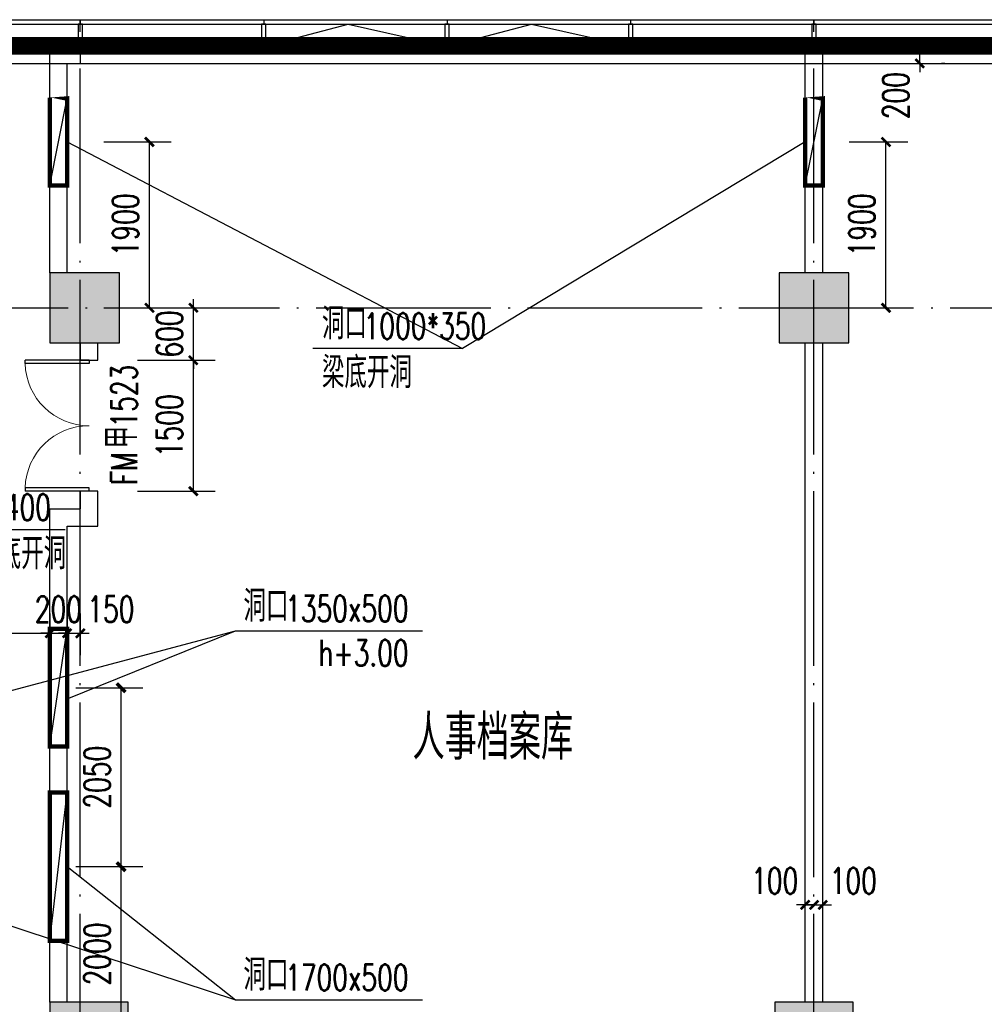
# Model space of a CAD drawing. Extents: x 797781 to 1255204, y 21234 to 1024248.
# Tile 238 of 256: x 904215 to 915258, y 287345 to 298622. Entities that reach past the tile are written whole.
import ezdxf

# ---------------------------------------------------------------- set-up
doc = ezdxf.new("R2010")
doc.units = 0
doc.header["$LTSCALE"] = 1000
doc.header["$MEASUREMENT"] = 0
doc.linetypes.add('230303生产综合楼-平面图_t8$0$DOTE', pattern=[2.4200000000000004, 2, -0.2, 0.02, -0.2])
doc.linetypes.add('__DASH', pattern=[0.35, 0.25, -0.1])
for name, color, linetype in [('230303生产综合楼-平面图_t8$0$3T_WOOD', 21, 'Continuous'), ('230303生产综合楼-平面图_t8$0$COLUMN', 40, 'Continuous'), ('230303生产综合楼-平面图_t8$0$CURTWALL', 4, 'Continuous'), ('230303生产综合楼-平面图_t8$0$DIM_LEAD', 3, 'Continuous'), ('230303生产综合楼-平面图_t8$0$DOOR_FIRE', 4, 'Continuous'), ('230303生产综合楼-平面图_t8$0$DOOR_FIRE_TEXT', 7, 'Continuous'), ('230303生产综合楼-平面图_t8$0$DOTE', 1, '230303生产综合楼-平面图_t8$0$DOTE'), ('230303生产综合楼-平面图_t8$0$PUB_DIM', 3, 'Continuous'), ('230303生产综合楼-平面图_t8$0$PUB_HATCH', 8, 'Continuous'), ('230303生产综合楼-平面图_t8$0$PUB_TEXT', 7, 'Continuous'), ('230303生产综合楼-平面图_t8$0$WALL', 40, 'Continuous'), ('230303生产综合楼-平面图_t8$0$条件', 7, 'Continuous'), ('230303生产综合楼-平面图_t8$0$通风', 7, 'Continuous'), ('A-暖通提建筑洞口', 1, 'Continuous'), ('DIM_LEAD', 3, 'Continuous'), ('PUB_DIM', 3, 'Continuous'), ('PUB_HATCH', 8, 'Continuous'), ('PUB_TEXT', 7, 'Continuous')]:
    doc.layers.add(name, color=color, linetype=linetype)
doc.styles.add('230303生产综合楼-平面图_t8$0$_TCH_DIM', font='SIMPLEX', dxfattribs={"bigfont": 'GBCBIG'})
doc.styles.add('230303生产综合楼-平面图_T8$0$_TCH_DIM_T3', font='SIMPLEX', dxfattribs={"width": 0.7058823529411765, "bigfont": 'GBCBIG'})
doc.styles.add('230303生产综合楼-平面图_t8$0$_TCH_WINDOW', font='SIMPLEX', dxfattribs={"height": 3.5, "bigfont": 'GBCBIG'})
doc.styles.add('_TCH_DIM', font='SIMPLEX', dxfattribs={"bigfont": 'GBCBIG'})
doc.styles.add('_TCH_DIM_T3', font='SIMPLEX', dxfattribs={"width": 0.7058823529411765, "bigfont": 'GBCBIG'})
doc.dimstyles.new('230303生产综合楼-平面图_T8$0$_TCH_ARCH&&100', dxfattribs={"dimtxt": 297.5, "dimasz": 100, "dimexe": 250, "dimexo": 300, "dimgap": 126.25, "dimtad": 1, "dimdec": 0, "dimzin": 0, "dimdsep": 46, "dimtxsty": '230303生产综合楼-平面图_T8$0$_TCH_DIM_T3', "dimblk": '230303生产综合楼-平面图_t8$0$_ArchTick', "dimcen": 0.09, "dimclrt": 7, "dimazin": 2, "dimtfac": 1, "dimtdec": 0, "dimtix": 1, "dimtmove": 2, "dimatfit": 3, "dimfxl": 1, "dimtolj": 1, "dimtzin": 0, "dimarcsym": 0})
doc.dimstyles.new('_TCH_ARCH&&100', dxfattribs={"dimtxt": 297.5, "dimasz": 100, "dimexe": 250, "dimexo": 300, "dimgap": 126.25, "dimtad": 1, "dimdec": 0, "dimzin": 0, "dimdsep": 46, "dimtxsty": '_TCH_DIM_T3', "dimblk": 'ARCHTICK', "dimcen": 0.09, "dimclrt": 7, "dimazin": 2, "dimtfac": 1, "dimtdec": 0, "dimtix": 1, "dimtmove": 2, "dimatfit": 3, "dimfxl": 1, "dimtolj": 1, "dimtzin": 0, "dimarcsym": 0})

# ---------------------------------------------------------------- blocks, each defined once
blk = doc.blocks.new('AQ2')
at = {"color": 6, "linetype": '__DASH', "ltscale": 4, "const_width": 200}
blk.add_lwpolyline([(1032885.202185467, 289423.1692221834), (1032885.202185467, 292423.1692220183), (1100419.693104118, 292423.1692223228), (1119335.202605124, 290462.1804989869)], dxfattribs=at)
blk = doc.blocks.new('_ArchTick')
at = {"color": 0, "linetype": 'ByBlock', "const_width": 0.4}
blk.add_lwpolyline([(-0.5, -0.5), (0.5, 0.5)], dxfattribs=at)
blk = doc.blocks.new('*D6662')
at = {"layer": 'Defpoints', "color": 0, "transparency": 16777216}
for p in [(643909.1021212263, 287913.8858067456), (644726.826820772, 287913.8858067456), (643909.1021212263, 285863.8858626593)]:
    blk.add_point(p, dxfattribs=at)
at = {"layer": 'PUB_DIM', "color": 0, "lineweight": -2, "transparency": 16777216}
for p, q in [((644209.1021212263, 287913.8858067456), (644976.826820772, 287913.8858067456)), ((644726.826820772, 285863.8858626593), (644726.826820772, 287913.8858067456)), ((644209.1021212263, 285863.8858626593), (644976.826820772, 285863.8858626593))]:
    blk.add_line(p, q, dxfattribs=at)
at = {"layer": 'PUB_DIM', "color": 0, "lineweight": -2, "transparency": 16777216, "xscale": 100, "yscale": 100, "zscale": 100}
for p, rotation in [((644726.826820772, 287913.8858067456), 90), ((644726.826820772, 285863.8858626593), 270)]:
    blk.add_blockref('_ArchTick', p, dxfattribs=dict(at, rotation=rotation))
at = {"layer": 'PUB_DIM', "color": 7, "transparency": 16777216, "insert": (644451.8268207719, 286888.8858347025), "char_height": 297.5, "attachment_point": 5, "rotation": 90, "style": '_TCH_DIM_T3'}
blk.add_mtext('\\A1;2050', dxfattribs=at)
blk = doc.blocks.new('*D6663')
at = {"layer": 'Defpoints', "color": 0, "transparency": 16777216}
for p in [(643909.1021212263, 285863.8858626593), (644726.826820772, 285863.8858626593), (643909.1021212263, 283863.885864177)]:
    blk.add_point(p, dxfattribs=at)
at = {"layer": 'PUB_DIM', "color": 0, "lineweight": -2, "transparency": 16777216}
for p, q in [((644209.1021212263, 285863.8858626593), (644976.826820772, 285863.8858626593)), ((644726.826820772, 283863.885864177), (644726.826820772, 285863.8858626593)), ((644209.1021212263, 283863.885864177), (644976.826820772, 283863.885864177))]:
    blk.add_line(p, q, dxfattribs=at)
at = {"layer": 'PUB_DIM', "color": 0, "lineweight": -2, "transparency": 16777216, "xscale": 100, "yscale": 100, "zscale": 100}
for p, rotation in [((644726.826820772, 285863.8858626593), 90), ((644726.826820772, 283863.885864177), 270)]:
    blk.add_blockref('_ArchTick', p, dxfattribs=dict(at, rotation=rotation))
at = {"layer": 'PUB_DIM', "color": 7, "transparency": 16777216, "insert": (644451.8268207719, 284863.8858634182), "char_height": 297.5, "attachment_point": 5, "rotation": 90, "style": '_TCH_DIM_T3'}
blk.add_mtext('\\A1;2000', dxfattribs=at)
blk = doc.blocks.new('230303生产综合楼-平面图_t8$0$_ArchTick')
at = {"color": 0, "linetype": 'ByBlock', "const_width": 0.3}
blk.add_lwpolyline([(-0.5, -0.5), (0.5, 0.5)], dxfattribs=at)
blk = doc.blocks.new('*D6456')
at = {"layer": '230303生产综合楼-平面图_t8$0$PUB_DIM', "color": 0, "lineweight": -2, "transparency": 16777216}
for p, q in [((514332.0358984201, 99043.67468920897), (515104.4772648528, 99043.67468920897)), ((514854.4772648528, 97143.67468917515), (514854.4772648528, 99043.67468920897)), ((514332.0358984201, 97143.67468917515), (515104.4772648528, 97143.67468917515))]:
    blk.add_line(p, q, dxfattribs=at)
at = {"layer": 'Defpoints', "color": 0, "transparency": 16777216}
for p in [(514032.0358984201, 99043.67468920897), (514854.4772648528, 99043.67468920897), (514032.0358984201, 97143.67468917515)]:
    blk.add_point(p, dxfattribs=at)
at = {"layer": '230303生产综合楼-平面图_t8$0$PUB_DIM', "color": 0, "lineweight": -2, "transparency": 16777216, "xscale": 100, "yscale": 100, "zscale": 100}
for p, rotation in [((514854.4772648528, 99043.67468920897), 90), ((514854.4772648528, 97143.67468917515), 270)]:
    blk.add_blockref('230303生产综合楼-平面图_t8$0$_ArchTick', p, dxfattribs=dict(at, rotation=rotation))
at = {"layer": '230303生产综合楼-平面图_t8$0$PUB_DIM', "color": 7, "transparency": 16777216, "insert": (514579.4772648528, 98093.67468919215), "char_height": 297.5, "attachment_point": 5, "rotation": 90, "style": '230303生产综合楼-平面图_T8$0$_TCH_DIM_T3'}
blk.add_mtext('\\A1;1900', dxfattribs=at)
blk = doc.blocks.new('*D6457')
at = {"layer": '230303生产综合楼-平面图_t8$0$PUB_DIM', "color": 0, "lineweight": -2, "transparency": 16777216}
for p, q in [((522864.6888937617, 99043.67468865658), (523537.1302372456, 99043.67468865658)), ((523287.1302372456, 97143.67468838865), (523287.1302372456, 99043.67468865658)), ((522864.6888937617, 97143.67468838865), (523537.1302372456, 97143.67468838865))]:
    blk.add_line(p, q, dxfattribs=at)
at = {"layer": 'Defpoints', "color": 0, "transparency": 16777216}
for p in [(522564.6888937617, 99043.67468865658), (523287.1302372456, 99043.67468865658), (522564.6888937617, 97143.67468838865)]:
    blk.add_point(p, dxfattribs=at)
at = {"layer": '230303生产综合楼-平面图_t8$0$PUB_DIM', "color": 0, "lineweight": -2, "transparency": 16777216, "xscale": 100, "yscale": 100, "zscale": 100}
for p, rotation in [((523287.1302372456, 99043.67468865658), 90), ((523287.1302372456, 97143.67468838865), 270)]:
    blk.add_blockref('230303生产综合楼-平面图_t8$0$_ArchTick', p, dxfattribs=dict(at, rotation=rotation))
at = {"layer": '230303生产综合楼-平面图_t8$0$PUB_DIM', "color": 7, "transparency": 16777216, "insert": (523012.1302372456, 98093.6746885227), "char_height": 297.5, "attachment_point": 5, "rotation": 90, "style": '230303生产综合楼-平面图_T8$0$_TCH_DIM_T3'}
blk.add_mtext('\\A1;1900', dxfattribs=at)
blk = doc.blocks.new('230303生产综合楼-平面图_t8$0$2WLGJ')
at = {"layer": '230303生产综合楼-平面图_t8$0$3T_WOOD'}
for points in [[(1032385.229535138, 98446.2459845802), (1032385.229535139, 98396.24598458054)], [(1034485.229535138, 98446.2459845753), (1034485.229535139, 98396.24598457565)], [(1036585.229535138, 98446.24598457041), (1036585.229535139, 98396.24598457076)], [(1038685.229535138, 98446.24598456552), (1038685.229535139, 98396.24598456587)], [(1040785.229535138, 98446.2459845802), (1040785.229535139, 98396.24598458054)]]:
    blk.add_lwpolyline(points, dxfattribs=at)
for points in [[(1032360.229535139, 98146.24598461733), (1032410.229535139, 98146.24598461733), (1032410.229535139, 98396.24598458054), (1032360.229535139, 98396.24598458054)], [(1034460.229535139, 98146.24598461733), (1034510.229535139, 98146.24598461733), (1034510.229535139, 98396.24598458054), (1034460.229535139, 98396.24598458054)], [(1036560.229535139, 98146.24598461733), (1036610.229535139, 98146.24598461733), (1036610.229535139, 98396.24598458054), (1036560.229535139, 98396.24598458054)], [(1038660.229535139, 98146.24598461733), (1038710.229535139, 98146.24598461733), (1038710.229535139, 98396.24598458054), (1038660.229535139, 98396.24598458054)], [(1040760.229535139, 98146.24598461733), (1040810.229535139, 98146.24598461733), (1040810.229535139, 98396.24598458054), (1040760.229535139, 98396.24598458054)]]:
    blk.add_lwpolyline(points, close=True, dxfattribs=at)
blk = doc.blocks.new('*D4940')
at = {"layer": '230303生产综合楼-平面图_t8$0$PUB_DIM', "color": 0, "lineweight": -2, "transparency": 16777216}
for p, q in [((914518.6092049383, 298321.5512974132), (914518.6092049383, 298421.5512974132)), ((914518.6092049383, 298121.5512974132), (914518.6092049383, 298321.5512974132)), ((914807.9081870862, 298321.5512974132), (914768.6092049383, 298321.5512974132)), ((914518.6092049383, 298121.5512974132), (914518.6092049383, 298021.5512974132)), ((914807.9081870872, 298121.5512974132), (914768.6092049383, 298121.5512974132))]:
    blk.add_line(p, q, dxfattribs=at)
at = {"layer": 'Defpoints', "color": 0, "transparency": 16777216}
for p in [(914507.9081870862, 298321.5512974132), (914518.6092049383, 298321.5512974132), (914507.9081870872, 298121.5512974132)]:
    blk.add_point(p, dxfattribs=at)
at = {"layer": '230303生产综合楼-平面图_t8$0$PUB_DIM', "color": 0, "lineweight": -2, "transparency": 16777216, "xscale": 100, "yscale": 100, "zscale": 100}
for p, rotation in [((914518.6092049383, 298321.5512974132), 270), ((914518.6092049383, 298121.5512974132), 90)]:
    blk.add_blockref('230303生产综合楼-平面图_t8$0$_ArchTick', p, dxfattribs=dict(at, rotation=rotation))
at = {"layer": '230303生产综合楼-平面图_t8$0$PUB_DIM', "color": 7, "transparency": 16777216, "insert": (914243.6092049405, 297751.5512974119), "char_height": 297.5, "attachment_point": 5, "rotation": 90, "style": '230303生产综合楼-平面图_T8$0$_TCH_DIM_T3'}
blk.add_mtext('\\A1;200', dxfattribs=at)
blk = doc.blocks.new('*D5243')
at = {"layer": '230303生产综合楼-平面图_t8$0$PUB_DIM', "color": 0, "lineweight": -2, "transparency": 16777216}
for p, q in [((913208.0044037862, 288483.6850676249), (913108.0044037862, 288483.6850676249)), ((913208.0044037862, 288483.6850676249), (913308.0044129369, 288483.6850676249)), ((913308.0044129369, 288483.6850676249), (913408.0044129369, 288483.6850676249)), ((913208.0044037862, 288233.90380267), (913208.0044037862, 288233.6850676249)), ((913308.0044129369, 288233.9038022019), (913308.0044129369, 288233.6850676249))]:
    blk.add_line(p, q, dxfattribs=at)
at = {"layer": 'Defpoints', "color": 0, "transparency": 16777216}
for p in [(913208.0044037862, 288533.90380267), (913308.0044129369, 288533.9038022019), (913308.0044129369, 288483.6850676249)]:
    blk.add_point(p, dxfattribs=at)
at = {"layer": '230303生产综合楼-平面图_t8$0$PUB_DIM', "color": 0, "lineweight": -2, "transparency": 16777216, "xscale": 100, "yscale": 100, "zscale": 100}
blk.add_blockref('230303生产综合楼-平面图_t8$0$_ArchTick', (913208.0044037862, 288483.6850676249), dxfattribs=at)
at = {"layer": '230303生产综合楼-平面图_t8$0$PUB_DIM', "color": 0, "lineweight": -2, "transparency": 16777216, "xscale": 100, "yscale": 100, "zscale": 100, "rotation": 180}
blk.add_blockref('230303生产综合楼-平面图_t8$0$_ArchTick', (913308.0044129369, 288483.6850676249), dxfattribs=at)
at = {"layer": '230303生产综合楼-平面图_t8$0$PUB_DIM', "color": 7, "transparency": 16777216, "insert": (912858.0044048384, 288758.6850694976), "char_height": 297.5, "attachment_point": 5, "style": '230303生产综合楼-平面图_T8$0$_TCH_DIM_T3'}
blk.add_mtext('\\A1;100', dxfattribs=at)
blk = doc.blocks.new('*D5244')
at = {"layer": '230303生产综合楼-平面图_t8$0$PUB_DIM', "color": 0, "lineweight": -2, "transparency": 16777216}
for p, q in [((913308.0044129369, 288483.6850671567), (913208.0044129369, 288483.6850671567)), ((913308.0044129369, 288483.6850671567), (913408.004403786, 288483.6850671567)), ((913408.004403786, 288483.6850671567), (913508.004403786, 288483.6850671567)), ((913308.0044129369, 288233.9038022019), (913308.0044129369, 288233.6850671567)), ((913408.004403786, 288233.9038017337), (913408.004403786, 288233.6850671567))]:
    blk.add_line(p, q, dxfattribs=at)
at = {"layer": 'Defpoints', "color": 0, "transparency": 16777216}
for p in [(913308.0044129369, 288533.9038022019), (913408.004403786, 288533.9038017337), (913408.004403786, 288483.6850671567)]:
    blk.add_point(p, dxfattribs=at)
at = {"layer": '230303生产综合楼-平面图_t8$0$PUB_DIM', "color": 0, "lineweight": -2, "transparency": 16777216, "xscale": 100, "yscale": 100, "zscale": 100}
blk.add_blockref('230303生产综合楼-平面图_t8$0$_ArchTick', (913308.0044129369, 288483.6850671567), dxfattribs=at)
at = {"layer": '230303生产综合楼-平面图_t8$0$PUB_DIM', "color": 0, "lineweight": -2, "transparency": 16777216, "xscale": 100, "yscale": 100, "zscale": 100, "rotation": 180}
blk.add_blockref('230303生产综合楼-平面图_t8$0$_ArchTick', (913408.004403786, 288483.6850671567), dxfattribs=at)
at = {"layer": '230303生产综合楼-平面图_t8$0$PUB_DIM', "color": 7, "transparency": 16777216, "insert": (913758.0044048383, 288758.685065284), "char_height": 297.5, "attachment_point": 5, "style": '230303生产综合楼-平面图_T8$0$_TCH_DIM_T3'}
blk.add_mtext('\\A1;100', dxfattribs=at)
blk = doc.blocks.new('*D5256')
at = {"layer": '230303生产综合楼-平面图_t8$0$PUB_DIM', "color": 0, "lineweight": -2, "transparency": 16777216}
for p, q in [((902808.0039939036, 291821.5512974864), (902808.0039939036, 291344.5679586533)), ((904558.0045740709, 291821.5512974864), (904558.0045740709, 291344.5679586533)), ((902808.0039939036, 291594.5679586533), (904558.0045740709, 291594.5679586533))]:
    blk.add_line(p, q, dxfattribs=at)
at = {"layer": 'Defpoints', "color": 0, "transparency": 16777216}
for p in [(902808.0039939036, 292121.5512974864), (904558.0045740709, 292121.5512974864), (904558.0045740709, 291594.5679586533)]:
    blk.add_point(p, dxfattribs=at)
at = {"layer": '230303生产综合楼-平面图_t8$0$PUB_DIM', "color": 0, "lineweight": -2, "transparency": 16777216, "xscale": 100, "yscale": 100, "zscale": 100, "rotation": 180}
blk.add_blockref('230303生产综合楼-平面图_t8$0$_ArchTick', (902808.0039939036, 291594.5679586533), dxfattribs=at)
at = {"layer": '230303生产综合楼-平面图_t8$0$PUB_DIM', "color": 0, "lineweight": -2, "transparency": 16777216, "xscale": 100, "yscale": 100, "zscale": 100}
blk.add_blockref('230303生产综合楼-平面图_t8$0$_ArchTick', (904558.0045740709, 291594.5679586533), dxfattribs=at)
at = {"layer": '230303生产综合楼-平面图_t8$0$PUB_DIM', "color": 7, "transparency": 16777216, "insert": (903683.0042839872, 291869.5679586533), "char_height": 297.5, "attachment_point": 5, "style": '230303生产综合楼-平面图_T8$0$_TCH_DIM_T3'}
blk.add_mtext('\\A1;1750', dxfattribs=at)
blk = doc.blocks.new('*D5257')
at = {"layer": '230303生产综合楼-平面图_t8$0$PUB_DIM', "color": 0, "lineweight": -2, "transparency": 16777216}
for p, q in [((904558.0045740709, 291821.5512974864), (904558.0045740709, 291344.5679586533)), ((904758.0045735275, 291821.5512974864), (904758.0045735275, 291344.5679586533)), ((904558.0045740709, 291594.5679586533), (904458.0045740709, 291594.5679586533)), ((904558.0045740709, 291594.5679586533), (904758.0045735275, 291594.5679586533)), ((904758.0045735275, 291594.5679586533), (904858.0045735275, 291594.5679586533))]:
    blk.add_line(p, q, dxfattribs=at)
at = {"layer": 'Defpoints', "color": 0, "transparency": 16777216}
for p in [(904558.0045740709, 292121.5512974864), (904758.0045735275, 292121.5512974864), (904758.0045735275, 291594.5679586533)]:
    blk.add_point(p, dxfattribs=at)
at = {"layer": '230303生产综合楼-平面图_t8$0$PUB_DIM', "color": 0, "lineweight": -2, "transparency": 16777216, "xscale": 100, "yscale": 100, "zscale": 100}
blk.add_blockref('230303生产综合楼-平面图_t8$0$_ArchTick', (904558.0045740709, 291594.5679586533), dxfattribs=at)
at = {"layer": '230303生产综合楼-平面图_t8$0$PUB_DIM', "color": 0, "lineweight": -2, "transparency": 16777216, "xscale": 100, "yscale": 100, "zscale": 100, "rotation": 180}
blk.add_blockref('230303生产综合楼-平面图_t8$0$_ArchTick', (904758.0045735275, 291594.5679586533), dxfattribs=at)
at = {"layer": '230303生产综合楼-平面图_t8$0$PUB_DIM', "color": 7, "transparency": 16777216, "insert": (904658.0045737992, 291869.5679586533), "char_height": 297.5, "attachment_point": 5, "style": '230303生产综合楼-平面图_T8$0$_TCH_DIM_T3'}
blk.add_mtext('\\A1;200', dxfattribs=at)
blk = doc.blocks.new('*D5258')
at = {"layer": '230303生产综合楼-平面图_t8$0$PUB_DIM', "color": 0, "lineweight": -2, "transparency": 16777216}
for p, q in [((904758.0045735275, 291821.5512974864), (904758.0045735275, 291344.5679586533)), ((904908.0044139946, 291821.5512974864), (904908.0044139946, 291344.5679586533)), ((904758.0045735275, 291594.5679586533), (904658.0045735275, 291594.5679586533)), ((904758.0045735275, 291594.5679586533), (904908.0044139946, 291594.5679586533)), ((904908.0044139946, 291594.5679586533), (905008.0044139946, 291594.5679586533))]:
    blk.add_line(p, q, dxfattribs=at)
at = {"layer": 'Defpoints', "color": 0, "transparency": 16777216}
for p in [(904758.0045735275, 292121.5512974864), (904908.0044139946, 292121.5512974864), (904908.0044139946, 291594.5679586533)]:
    blk.add_point(p, dxfattribs=at)
at = {"layer": '230303生产综合楼-平面图_t8$0$PUB_DIM', "color": 0, "lineweight": -2, "transparency": 16777216, "xscale": 100, "yscale": 100, "zscale": 100}
blk.add_blockref('230303生产综合楼-平面图_t8$0$_ArchTick', (904758.0045735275, 291594.5679586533), dxfattribs=at)
at = {"layer": '230303生产综合楼-平面图_t8$0$PUB_DIM', "color": 0, "lineweight": -2, "transparency": 16777216, "xscale": 100, "yscale": 100, "zscale": 100, "rotation": 180}
blk.add_blockref('230303生产综合楼-平面图_t8$0$_ArchTick', (904908.0044139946, 291594.5679586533), dxfattribs=at)
at = {"layer": '230303生产综合楼-平面图_t8$0$PUB_DIM', "color": 7, "transparency": 16777216, "insert": (905258.0044139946, 291869.5679586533), "char_height": 297.5, "attachment_point": 5, "style": '230303生产综合楼-平面图_T8$0$_TCH_DIM_T3'}
blk.add_mtext('\\A1;150', dxfattribs=at)
blk = doc.blocks.new('*D5259')
at = {"layer": '230303生产综合楼-平面图_t8$0$PUB_DIM', "color": 0, "lineweight": -2, "transparency": 16777216}
for p, q in [((906202.8443229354, 295321.5512945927), (906202.8443229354, 295421.5512945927)), ((905561.4136338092, 295321.5512945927), (906452.8443229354, 295321.5512945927)), ((906202.8443229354, 294721.5512956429), (906202.8443229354, 295321.5512945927)), ((905561.4136306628, 294721.5512956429), (906452.8443229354, 294721.5512956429)), ((906202.8443229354, 294721.5512956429), (906202.8443229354, 294621.5512956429))]:
    blk.add_line(p, q, dxfattribs=at)
at = {"layer": 'Defpoints', "color": 0, "transparency": 16777216}
for p in [(905261.4136338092, 295321.5512945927), (906202.8443229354, 295321.5512945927), (905261.4136306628, 294721.5512956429)]:
    blk.add_point(p, dxfattribs=at)
at = {"layer": '230303生产综合楼-平面图_t8$0$PUB_DIM', "color": 0, "lineweight": -2, "transparency": 16777216, "xscale": 100, "yscale": 100, "zscale": 100}
for p, rotation in [((906202.8443229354, 295321.5512945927), 270), ((906202.8443229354, 294721.5512956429), 90)]:
    blk.add_blockref('230303生产综合楼-平面图_t8$0$_ArchTick', p, dxfattribs=dict(at, rotation=rotation))
at = {"layer": '230303生产综合楼-平面图_t8$0$PUB_DIM', "color": 7, "transparency": 16777216, "insert": (905927.8443229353, 295021.5512951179), "char_height": 297.5, "attachment_point": 5, "rotation": 90, "style": '230303生产综合楼-平面图_T8$0$_TCH_DIM_T3'}
blk.add_mtext('\\A1;600', dxfattribs=at)
blk = doc.blocks.new('*D5260')
at = {"layer": '230303生产综合楼-平面图_t8$0$PUB_DIM', "color": 0, "lineweight": -2, "transparency": 16777216}
for p, q in [((905561.4136306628, 294721.5512956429), (906452.8443174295, 294721.5512956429)), ((906202.8443174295, 293221.5512956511), (906202.8443174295, 294721.5512956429)), ((905561.413622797, 293221.5512956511), (906452.8443174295, 293221.5512956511))]:
    blk.add_line(p, q, dxfattribs=at)
at = {"layer": 'Defpoints', "color": 0, "transparency": 16777216}
for p in [(905261.4136306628, 294721.5512956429), (906202.8443174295, 294721.5512956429), (905261.413622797, 293221.5512956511)]:
    blk.add_point(p, dxfattribs=at)
at = {"layer": '230303生产综合楼-平面图_t8$0$PUB_DIM', "color": 0, "lineweight": -2, "transparency": 16777216, "xscale": 100, "yscale": 100, "zscale": 100}
for p, rotation in [((906202.8443174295, 294721.5512956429), 90), ((906202.8443174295, 293221.5512956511), 270)]:
    blk.add_blockref('230303生产综合楼-平面图_t8$0$_ArchTick', p, dxfattribs=dict(at, rotation=rotation))
at = {"layer": '230303生产综合楼-平面图_t8$0$PUB_DIM', "color": 7, "transparency": 16777216, "insert": (905927.8443174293, 293971.5512956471), "char_height": 297.5, "attachment_point": 5, "rotation": 90, "style": '230303生产综合楼-平面图_T8$0$_TCH_DIM_T3'}
blk.add_mtext('\\A1;1500', dxfattribs=at)
blk = doc.blocks.new('230303生产综合楼-平面图_t8$0$$DorLib2D$00000002')
for p, q in [((-0.5, -1e-16), (-0.5000000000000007, 0.4875)), ((-0.4750000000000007, 0.4875), (-0.5000000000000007, 0.4875)), ((-0.475, 0), (-0.4750000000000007, 0.4875)), ((0.475, 0), (0.4750000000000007, 0.4875)), ((0.4750000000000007, 0.4875), (0.5000000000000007, 0.4875)), ((0.5, -1e-16), (0.5000000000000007, 0.4875)), ((-0.5, -1e-16), (-0.475, 0)), ((0.5, -1e-16), (0.475, 0))]:
    blk.add_line(p, q)
at = {"lineweight": 13}
for centre, start, end in [((-0.4875, 0), 0, 88.53071641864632), ((0.4875, 0), 91.46928358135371, 180)]:
    blk.add_arc(centre, 0.4875, start, end, dxfattribs=at)
blk = doc.blocks.new('_FZH')
blk.add_lwpolyline([(-0.5, -0.5), (0.5, -0.5), (0.5, 0.5), (-0.5, 0.5)], close=True)
at = {"layer": 'PUB_HATCH'}
blk.add_solid([(-0.5, -0.5), (0.5, -0.5), (-0.5, 0.5), (0.5, 0.5)], dxfattribs=at)
blk = doc.blocks.new('2FND22')
at = {"layer": 'A-暖通提建筑洞口', "const_width": 50}
for points in [[(643909.1021231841, 288588.8858067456), (644109.1021231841, 288588.8858067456), (644109.1021231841, 287238.8858067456), (643909.1021231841, 287238.8858067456)], [(643909.1021212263, 286713.8858626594), (644109.1021212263, 286713.8858626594), (644109.1021212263, 285013.8858626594), (643909.1021212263, 285013.8858626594)]]:
    blk.add_lwpolyline(points, close=True, dxfattribs=at)
at = {"layer": 'A-暖通提建筑洞口'}
for points in [[(643909.1021329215, 287238.8858067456), (644109.1021231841, 288588.8858067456)], [(643909.1021212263, 285013.8858626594), (644109.1021301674, 286713.8858626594)]]:
    blk.add_lwpolyline(points, dxfattribs=at)
at = {"layer": 'DIM_LEAD'}
for p, q in [((642159.1015585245, 287534.6908954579), (646036.4713925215, 288565.3821002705)), ((644109.102175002, 287784.6909066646), (646036.4713925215, 288565.3821002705)), ((646036.4713925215, 288565.3821002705), (648179.033617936, 288565.3821002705)), ((644109.102175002, 285863.8858626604), (646036.4713925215, 284340.6393623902)), ((642159.1015585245, 285613.8858514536), (646036.4713925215, 284340.6393623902)), ((646036.4713925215, 284340.6393623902), (648179.033617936, 284340.6393623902))]:
    blk.add_line(p, q, dxfattribs=at)
at = {"layer": 'PUB_TEXT', "style": '_TCH_DIM'}
for p in [(646127.4378732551, 288670.3821002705), (646127.4378732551, 284445.6393623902)]:
    blk.add_text('洞口', height=357.4468085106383, dxfattribs=at).set_placement(p)
at = {"layer": 'PUB_TEXT', "style": '_TCH_DIM', "width": 0.7058823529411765}
for s, p in [('1350x500', (646604.033617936, 288670.3821002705)), ('h+3.00', (646984.033617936, 288162.8821002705)), ('1700x500', (646604.033617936, 284445.6393623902))]:
    blk.add_text(s, height=297.5, dxfattribs=at).set_placement(p)
at = {"layer": 'PUB_DIM'}
for p1, p2, picture, middle in [((643909.1021212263, 285863.8858626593), (643909.1021212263, 287913.8858067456), '*D6662', (644451.8268207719, 286888.8858347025)), ((643909.1021212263, 283863.885864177), (643909.1021212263, 285863.8858626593), '*D6663', (644451.8268207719, 284863.8858634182))]:
    dim = blk.add_aligned_dim(p1=p1, p2=p2, distance=-817.7246995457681, dimstyle='_TCH_ARCH&&100', dxfattribs=at)
    dim.commit()
    dim.dimension.update_dxf_attribs({"geometry": picture, "text_midpoint": middle})
blk = doc.blocks.new('230303生产综合楼-平面图_t8$0$2FNTD')
at = {"layer": '230303生产综合楼-平面图_t8$0$DIM_LEAD'}
for p, q in [((513912.550242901, 99043.6746892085), (518439.1915108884, 96679.17562603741)), ((522362.5547577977, 99043.67468814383), (518439.1915108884, 96679.17562603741)), ((518439.1915108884, 96679.17562603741), (516724.5348356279, 96679.17562603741)), ((512173.7717417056, 94605.5824557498), (513888.4284169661, 94605.5824557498))]:
    blk.add_line(p, q, dxfattribs=at)
at = {"layer": '230303生产综合楼-平面图_t8$0$条件', "color": 1}
for points in [[(513712.5502428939, 98543.67469025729), (513912.550242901, 99543.67468920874)], [(522362.5547577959, 98543.67468814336), (522562.5547556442, 99543.674688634)]]:
    blk.add_lwpolyline(points, dxfattribs=at)
at = {"layer": '230303生产综合楼-平面图_t8$0$通风', "color": 1, "const_width": 50}
for points in [[(513712.5502428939, 98543.67468865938), (513712.5502428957, 99543.67468865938), (513912.550242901, 99543.67468920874), (513912.550242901, 98543.67468920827), (513712.5502428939, 98543.67468865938)], [(522362.5547577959, 98543.67468814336), (522362.5547577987, 99543.67468814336), (522562.5547556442, 99543.674688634), (522562.5547556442, 98543.6746886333), (522362.5547577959, 98543.67468814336)]]:
    blk.add_lwpolyline(points, dxfattribs=at)
at = {"layer": '230303生产综合楼-平面图_t8$0$PUB_TEXT', "style": '230303生产综合楼-平面图_t8$0$_TCH_DIM'}
for s, p in [('洞口', (516829.5348356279, 96784.17562603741)), ('梁底开洞', (516829.5348356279, 96224.17562603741)), ('梁底开洞', (512871.1943744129, 94150.5824557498))]:
    blk.add_text(s, height=357.4468085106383, dxfattribs=at).set_placement(p)
at = {"layer": '230303生产综合楼-平面图_t8$0$PUB_TEXT', "style": '230303生产综合楼-平面图_t8$0$_TCH_DIM', "width": 0.7058823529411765}
for s, p in [('1000*350', (517306.1305803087, 96784.17562603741)), ('1500*400', (512323.4284169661, 94710.5824557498))]:
    blk.add_text(s, height=297.5, dxfattribs=at).set_placement(p)
at = {"layer": '230303生产综合楼-平面图_t8$0$PUB_DIM'}
for p1, p2, distance, picture, middle in [((514032.0358984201, 97143.67468917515), (514032.0358984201, 99043.67468920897), -822.4413664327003, '*D6456', (514579.4772648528, 98093.67468919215)), ((522564.6888937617, 97143.67468838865), (522564.6888937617, 99043.67468865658), -722.4413434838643, '*D6457', (523012.1302372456, 98093.6746885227))]:
    dim = blk.add_aligned_dim(p1=p1, p2=p2, distance=distance, dimstyle='230303生产综合楼-平面图_T8$0$_TCH_ARCH&&100', dxfattribs=at)
    dim.commit()
    dim.dimension.update_dxf_attribs({"geometry": picture, "text_midpoint": middle})

msp = doc.modelspace()

# ---------------------------------------------------------------- linework, layer by layer
at = {"layer": '230303生产综合楼-平面图_t8$0$CURTWALL'}
for points in [[(895858.0044139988, 298621.5512973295), (963708.0044139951, 298621.5512976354), (989558.004414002, 295941.6573991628), (989558.0044141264, 268921.5512975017), (921708.0044139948, 268921.5512971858), (895858.0044139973, 271601.444723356)], [(895908.0044139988, 298571.5512973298), (963705.4195671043, 298571.5512976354), (989508.0044140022, 295896.5729728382), (989508.0044141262, 268971.5512975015), (921710.589260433, 268971.5512971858), (895908.0044139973, 271646.5291504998)], [(896158.0044139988, 298321.5512973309), (963692.4953326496, 298321.5512976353), (989258.0044140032, 295671.1508412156), (989258.004414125, 269221.5512975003), (921723.5134926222, 269221.5512971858), (896158.0044139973, 271871.9512862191)]]:
    msp.add_lwpolyline(points, close=True, dxfattribs=at)
for points in [[(907033.0044139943, 298321.5512974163), (907974.8005673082, 298571.5512974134), (909083.0044139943, 298321.5512974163)], [(909133.0044139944, 298321.5512974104), (910074.8005673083, 298571.5512974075), (911183.0044139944, 298321.5512974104)]]:
    msp.add_lwpolyline(points, dxfattribs=at)
at = {"layer": '230303生产综合楼-平面图_t8$0$DOTE'}
for p, q in [((904908.0044139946, 267021.5512974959), (904908.0044139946, 298621.5512974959)), ((913308.0044139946, 267021.5512974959), (913308.0044139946, 298621.5512974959)), ((895508.0044139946, 295321.5512974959), (989908.0044139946, 295321.5512974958))]:
    msp.add_line(p, q, dxfattribs=at)
at = {"layer": '230303生产综合楼-平面图_t8$0$PUB_HATCH', "color": 8}
msp.add_lwpolyline([(896358.0044139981, 286950.1336770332), (896358.0044139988, 298121.5512973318), (963682.1559450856, 298121.5512976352), (989058.004414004, 295490.8131359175), (989058.0044140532, 284821.5512974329)], dxfattribs=at)
at = {"layer": '230303生产综合楼-平面图_t8$0$WALL'}
for p, q in [((904557.9999349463, 298321.5512973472), (904908.0044139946, 298321.5512973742)), ((904557.9999213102, 295721.551297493), (904557.9999349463, 298321.5512973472)), ((904908.0044139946, 298321.5512973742), (904908.0044139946, 298121.5512973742)), ((913208.0044374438, 295721.551297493), (913208.0044496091, 298321.5512978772)), ((913208.0044496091, 298321.5512978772), (913408.0044496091, 298321.5512969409)), ((913408.0044374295, 295721.551297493), (913408.0044496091, 298321.5512969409)), ((904757.9999339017, 298121.551297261), (904908.0044139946, 298121.5512973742)), ((904757.9999213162, 295721.551297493), (904757.9999339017, 298121.551297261)), ((904908.0045909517, 294921.551297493), (904908.0045899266, 294721.551296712)), ((905108.004589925, 294721.5512956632), (905108.0045909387, 294921.551297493)), ((913208.0043983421, 287371.5512975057), (913208.0044336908, 294921.5512975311)), ((913408.0043983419, 287371.5512975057), (913408.0044336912, 294921.5512975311)), ((904908.0045899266, 294721.551296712), (905108.004589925, 294721.5512956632)), ((905108.0045820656, 293221.5512956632), (904908.0045820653, 293221.551296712)), ((904908.0045820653, 293221.551296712), (904908.0045810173, 293021.5512974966)), ((905108.0045799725, 292821.5512975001), (905108.0045820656, 293221.5512956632)), ((904558.0045513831, 287371.5512972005), (904558.0045810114, 293021.5512974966)), ((904558.0045810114, 293021.5512974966), (904908.0045810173, 293021.5512974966)), ((904758.0045513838, 287371.5512972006), (904758.0045799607, 292821.5512975)), ((904758.0045799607, 292821.5512975), (905108.0045799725, 292821.5512975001))]:
    msp.add_line(p, q, dxfattribs=at)

# ---------------------------------------------------------------- block references
for name, p in [('AQ2', (-136727.1977714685, 5898.382075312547)), ('230303生产综合楼-平面图_t8$0$2WLGJ', (-127477.2251212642, 200175.3053127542)), ('230303生产综合楼-平面图_t8$0$2FNTD', (390845.4496839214, 198177.8766091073)), ('2FND22', (260648.9024337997, 3057.665433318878))]:
    msp.add_blockref(name, p)
at = {"layer": '230303生产综合楼-平面图_t8$0$COLUMN', "rotation": 270}
for p, xscale, yscale, zscale in [((904957.9999210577, 295321.5512974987), 800, 800, 800), ((913307.9999210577, 295321.5512974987), 800, 800, 800), ((905008.0019931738, 286921.5512972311), 900, 900, 900), ((913308.0019931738, 286921.5512974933), 900, 900, 900)]:
    msp.add_blockref('_FZH', p, dxfattribs=dict(at, xscale=xscale, yscale=yscale, zscale=zscale))
at = {"layer": '230303生产综合楼-平面图_t8$0$DOOR_FIRE', "xscale": 1500, "yscale": 1500, "zscale": 200, "rotation": 89.99999969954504}
msp.add_blockref('230303生产综合楼-平面图_t8$0$$DorLib2D$00000002', (905008.004585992, 293971.5512961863), dxfattribs=at)

# ---------------------------------------------------------------- texts
at = {"layer": '230303生产综合楼-平面图_t8$0$DOOR_FIRE_TEXT', "style": '230303生产综合楼-平面图_t8$0$_TCH_WINDOW', "width": 0.7058823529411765}
for s, p in [('1523', (905558.004586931, 293950.7002294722)), ('FM', (905558.0045834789, 293292.4023571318))]:
    msp.add_text(s, height=297.5, rotation=89.99999969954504, dxfattribs=at).set_placement(p)
at = {"layer": '230303生产综合楼-平面图_t8$0$DOOR_FIRE_TEXT', "style": '230303生产综合楼-平面图_t8$0$_TCH_WINDOW'}
msp.add_text('甲', height=357.4468085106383, rotation=89.99999969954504, dxfattribs=at).set_placement((905558.0045856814, 293712.4023571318))
at = {"layer": '230303生产综合楼-平面图_t8$0$PUB_TEXT', "style": '230303生产综合楼-平面图_t8$0$_TCH_DIM'}
msp.add_text('人事档案库', height=510.6382978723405, dxfattribs=at).set_placement((908712.2422022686, 290146.9238115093))

# ---------------------------------------------------------------- dimensions: what is measured, and where the dimension line sits
at = {"layer": '230303生产综合楼-平面图_t8$0$PUB_DIM'}
for base, p1, p2, angle, picture, middle in [((914518.6092049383, 298321.5512974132), (914507.9081870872, 298121.5512974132), (914507.9081870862, 298321.5512974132), 90.00000000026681, '*D4940', (914243.6092049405, 297751.5512974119)), ((904908.0044139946, 291594.5679586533), (904758.0045735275, 292121.5512974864), (904908.0044139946, 292121.5512974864), 0, '*D5258', (905258.0044139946, 291869.5679586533)), ((913308.0044129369, 288483.6850676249), (913208.0044037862, 288533.90380267), (913308.0044129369, 288533.9038022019), 359.999999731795, '*D5243', (912858.0044048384, 288758.6850694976)), ((913408.004403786, 288483.6850671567), (913308.0044129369, 288533.9038022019), (913408.004403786, 288533.9038017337), 359.9999997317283, '*D5244', (913758.0044048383, 288758.685065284))]:
    dim = msp.add_linear_dim(base=base, p1=p1, p2=p2, angle=angle, dimstyle='230303生产综合楼-平面图_T8$0$_TCH_ARCH&&100', dxfattribs=at)
    dim.commit()
    dim.dimension.update_dxf_attribs({"geometry": picture, "text_midpoint": middle, "dimtype": 161})
for p1, p2, distance, picture, middle in [((905261.4136306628, 294721.5512956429), (905261.4136338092, 295321.5512945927), -941.4306891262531, '*D5259', (905927.8443229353, 295021.5512951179)), ((905261.413622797, 293221.5512956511), (905261.4136306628, 294721.5512956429), -941.4306867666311, '*D5260', (905927.8443174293, 293971.5512956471)), ((902808.0039939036, 292121.5512974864), (904558.0045740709, 292121.5512974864), -526.983338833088, '*D5256', (903683.0042839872, 291869.5679586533)), ((904558.0045740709, 292121.5512974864), (904758.0045735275, 292121.5512974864), -526.983338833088, '*D5257', (904658.0045737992, 291869.5679586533))]:
    dim = msp.add_aligned_dim(p1=p1, p2=p2, distance=distance, dimstyle='230303生产综合楼-平面图_T8$0$_TCH_ARCH&&100', dxfattribs=at)
    dim.commit()
    dim.dimension.update_dxf_attribs({"geometry": picture, "text_midpoint": middle})

doc.saveas('drawing.dxf')
